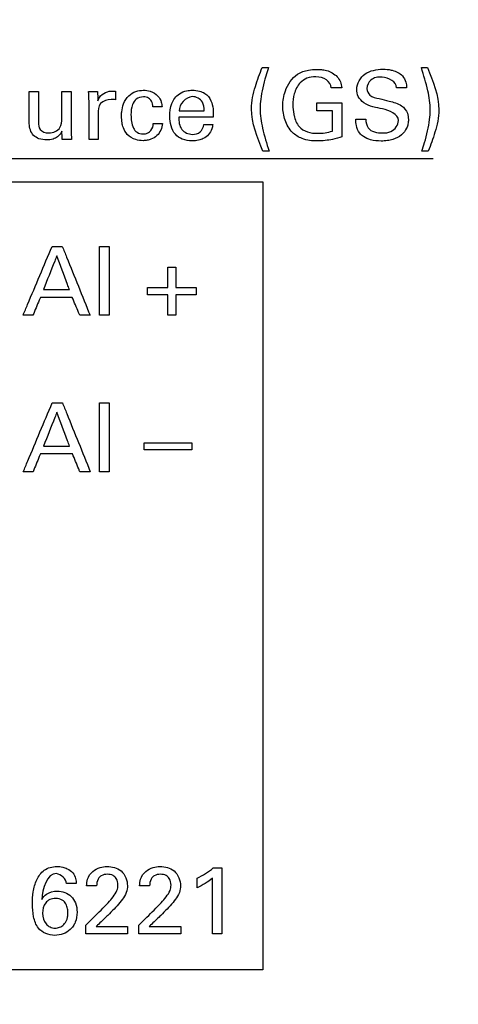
# Model space of a CAD drawing. Header units: inches. Extents: x 0 to 34, y 0 to 22.
# Tile 30 of 100: x 12.421 to 12.835, y 10.691 to 11.619. Entities that reach past the tile are written whole.
import ezdxf

# ---------------------------------------------------------------- set-up
doc = ezdxf.new("R2010")
doc.units = ezdxf.units.IN
doc.header["$LTSCALE"] = 1.87
doc.header["$MEASUREMENT"] = 0
doc.layers.get('0').update_dxf_attribs({"linetype": 'CONTINUOUS'})
doc.layers.add('DATUMCURVES', color=7, linetype='CONTINUOUS')
doc.layers.add('DIMENSIONS', color=7, linetype='CONTINUOUS')
doc.styles.get("Standard").update_dxf_attribs({"font": 'txt', "width": 0.8})
doc.dimstyles.new('DIMSTYLE_1', dxfattribs={"dimtxt": 0.125, "dimasz": 0.18, "dimexe": 0.18, "dimexo": 0.0625, "dimgap": 0.09, "dimtad": 0, "dimtih": 1, "dimtoh": 1, "dimdec": 3, "dimzin": 4, "dimdsep": 46, "dimtxsty": 'STANDARD', "dimblk": '_FILLED', "dimblk1": '_FILLED', "dimblk2": '_FILLED', "dimcen": 0.09, "dimadec": 0, "dimazin": 0, "dimtp": 0.001, "dimtm": 0.001, "dimtfac": 1, "dimtdec": 3, "dimtofl": 0, "dimtmove": 0, "dimatfit": 3, "dimldrblk": '_FILLED', "dimfxl": 1, "dimtolj": 1, "dimtzin": 4, "dimarcsym": 0})

# ---------------------------------------------------------------- blocks, each defined once
blk = doc.blocks.new('_FILLED')
at = {"color": 0, "linetype": 'BYBLOCK'}
blk.add_solid([(0, 0), (-1, 0.1736), (-1, -0.1736)], dxfattribs=at)
blk = doc.blocks.new('*D17')
at = {"layer": 'DIMENSIONS', "color": 2, "linetype": 'CONTINUOUS'}
for p, q in [((11.30407, 12.52233), (11.30407, 7.57646)), ((12.17907, 12.52233), (12.17907, 7.57646)), ((11.30407, 7.70146), (10.94731, 7.70146)), ((12.17907, 7.70146), (12.53907, 7.70146))]:
    blk.add_line(p, q, dxfattribs=at)
at = {"layer": 'DIMENSIONS', "color": 2, "linetype": 'CONTINUOUS', "xscale": 0.18, "yscale": 0.18, "zscale": 0.18}
blk.add_blockref('_FILLED', (11.30407, 7.70146), dxfattribs=at)
at = {"layer": 'DIMENSIONS', "color": 2, "linetype": 'CONTINUOUS', "xscale": 0.18, "yscale": 0.18, "zscale": 0.18, "rotation": 180}
blk.add_blockref('_FILLED', (12.17907, 7.70146), dxfattribs=at)
at = {"layer": 'DIMENSIONS', "color": 2, "linetype": 'CONTINUOUS', "width": 0.8}
for s, p in [('[', (10.18481, 7.63896)), (']', (10.78481, 7.63896)), ('4X ', (9.35981, 7.63896)), ('.875', (9.65981, 7.63896)), ('22.23', (10.28481, 7.63896))]:
    blk.add_text(s, height=0.125, dxfattribs=at).set_placement(p)
blk = doc.blocks.new('*D18')
at = {"layer": 'DIMENSIONS', "color": 2, "linetype": 'CONTINUOUS'}
for p, q in [((12.17907, 12.52233), (12.17907, 7.31151)), ((13.05407, 12.52233), (13.05407, 7.31151)), ((12.17907, 7.43651), (11.81907, 7.43651)), ((13.05407, 7.43651), (13.32145, 7.43651))]:
    blk.add_line(p, q, dxfattribs=at)
at = {"layer": 'DIMENSIONS', "color": 2, "linetype": 'CONTINUOUS', "xscale": 0.18, "yscale": 0.18, "zscale": 0.18}
blk.add_blockref('_FILLED', (12.17907, 7.43651), dxfattribs=at)
at = {"layer": 'DIMENSIONS', "color": 2, "linetype": 'CONTINUOUS', "xscale": 0.18, "yscale": 0.18, "zscale": 0.18, "rotation": 180}
blk.add_blockref('_FILLED', (13.05407, 7.43651), dxfattribs=at)
at = {"layer": 'DIMENSIONS', "color": 2, "linetype": 'CONTINUOUS', "width": 0.8}
for s, p in [('[', (14.10895, 7.37401)), (']', (14.70895, 7.37401)), ('.875', (13.58395, 7.37401)), ('22.23', (14.20895, 7.37401)), ('4X', (13.38395, 7.37401))]:
    blk.add_text(s, height=0.125, dxfattribs=at).set_placement(p)

msp = doc.modelspace()

# ---------------------------------------------------------------- linework, layer by layer
at = {"layer": 'DATUMCURVES', "color": 40, "linetype": 'CONTINUOUS'}
for points, knots in [([(12.65033, 11.49523, 0.8645), (12.64513, 11.50803, 0.8645), (12.6381, 11.52496, 0.8645), (12.64044, 11.54595, 0.8645), (12.64388, 11.55891, 0.8645), (12.64739, 11.56813, 0.8645), (12.6497, 11.57397, 0.8645)], [0, 0, 0, 0, 0.507768, 0.638018, 0.769235, 1, 1, 1, 1]), ([(12.65564, 11.57397, 0.8645), (12.65477, 11.57132, 0.8645), (12.65277, 11.56503, 0.8645), (12.65028, 11.55509, 0.8645), (12.64824, 11.54491, 0.8645), (12.64741, 11.53215, 0.8645), (12.64976, 11.51551, 0.8645), (12.65398, 11.50243, 0.8645), (12.65618, 11.49523, 0.8645)], [0, 0, 0, 0, 0.103679, 0.245656, 0.3809, 0.489048, 0.719961, 1, 1, 1, 1]), ([(12.66923, 11.53771, 0.8645), (12.66923, 11.54256, 0.8645), (12.67087, 11.55391, 0.8645), (12.67991, 11.56752, 0.8645), (12.69236, 11.57191, 0.8645), (12.70007, 11.57245, 0.8645), (12.70579, 11.57223, 0.8645), (12.71265, 11.57105, 0.8645), (12.71773, 11.56817, 0.8645), (12.72044, 11.56543, 0.8645)], [0, 0, 0, 0, 0.197305, 0.462026, 0.610513, 0.717506, 0.775716, 0.843204, 1, 1, 1, 1]), ([(12.71495, 11.55507, 0.8645), (12.71449, 11.55788, 0.8645), (12.71076, 11.56412, 0.8645), (12.70094, 11.56567, 0.8645), (12.69202, 11.56467, 0.8645), (12.68394, 11.55928, 0.8645), (12.67954, 11.54981, 0.8645), (12.67834, 11.53943, 0.8645), (12.67896, 11.53306, 0.8645), (12.67954, 11.53017, 0.8645)], [0, 0, 0, 0, 0.12907, 0.289627, 0.416842, 0.531237, 0.710516, 0.868069, 1, 1, 1, 1]), ([(12.76337, 11.53501, 0.8645), (12.75736, 11.53648, 0.8645), (12.74794, 11.53752, 0.8645), (12.73992, 11.54619, 0.8645), (12.73782, 11.55678, 0.8645), (12.74392, 11.56774, 0.8645), (12.75478, 11.57182, 0.8645), (12.76329, 11.57282, 0.8645), (12.7689, 11.57232, 0.8645), (12.77144, 11.57174, 0.8645)], [0, 0, 0, 0, 0.245998, 0.353975, 0.444226, 0.661918, 0.776535, 0.897196, 1, 1, 1, 1]), ([(12.7766, 11.55507, 0.8645), (12.77629, 11.56069, 0.8645), (12.76457, 11.56668, 0.8645), (12.75225, 11.5639, 0.8645), (12.74839, 11.55722, 0.8645), (12.74853, 11.55415, 0.8645), (12.74854, 11.554, 0.8645)], [0, 0, 0, 0, 0.458156, 0.755177, 0.9883, 1, 1, 1, 1]), ([(12.77144, 11.57174, 0.8645), (12.7718, 11.57166, 0.8645), (12.77573, 11.57068, 0.8645), (12.78175, 11.56779, 0.8645), (12.78552, 11.56077, 0.8645), (12.78585, 11.55677, 0.8645), (12.78596, 11.55507, 0.8645)], [0, 0, 0, 0, 0.046287, 0.500356, 0.786005, 1, 1, 1, 1]), ([(12.80045, 11.49523, 0.8645), (12.8013, 11.49791, 0.8645), (12.80331, 11.50423, 0.8645), (12.8058, 11.51418, 0.8645), (12.80786, 11.52436, 0.8645), (12.80869, 11.5371, 0.8645), (12.80632, 11.55372, 0.8645), (12.8021, 11.56678, 0.8645), (12.79991, 11.57397, 0.8645)], [0, 0, 0, 0, 0.104647, 0.246627, 0.381506, 0.490037, 0.72008, 1, 1, 1, 1]), ([(12.80576, 11.57397, 0.8645), (12.81095, 11.5612, 0.8645), (12.81798, 11.54431, 0.8645), (12.81565, 11.52334, 0.8645), (12.81219, 11.51036, 0.8645), (12.80872, 11.50109, 0.8645), (12.80639, 11.49523, 0.8645)], [0, 0, 0, 0, 0.50665, 0.636967, 0.768123, 1, 1, 1, 1]), ([(12.43001, 11.52114, 0.8645), (12.43001, 11.52272, 0.8645), (12.43001, 11.53283, 0.8645), (12.43001, 11.54294, 0.8645), (12.43001, 11.55147, 0.8645)], [0, 0, 0, 0, 0.15625, 1, 1, 1, 1]), ([(12.43865, 11.55147, 0.8645), (12.43865, 11.54996, 0.8645), (12.43865, 11.54027, 0.8645), (12.43865, 11.53058, 0.8645), (12.43865, 11.52241, 0.8645)], [0, 0, 0, 0, 0.15625, 1, 1, 1, 1]), ([(12.46079, 11.52592, 0.8645), (12.46079, 11.52725, 0.8645), (12.46079, 11.53577, 0.8645), (12.46079, 11.54429, 0.8645), (12.46079, 11.55147, 0.8645)], [0, 0, 0, 0, 0.15625, 1, 1, 1, 1]), ([(12.46952, 11.55147, 0.8645), (12.46952, 11.54956, 0.8645), (12.46952, 11.53732, 0.8645), (12.46952, 11.52508, 0.8645), (12.46952, 11.51476, 0.8645)], [0, 0, 0, 0, 0.15625, 1, 1, 1, 1]), ([(12.49463, 11.54274, 0.8645), (12.49579, 11.54726, 0.8645), (12.50278, 11.55221, 0.8645), (12.50933, 11.55195, 0.8645), (12.51128, 11.55184, 0.8645)], [0, 0, 0, 0, 0.705385, 1, 1, 1, 1]), ([(12.51722, 11.53224, 0.8645), (12.51747, 11.5349, 0.8645), (12.51862, 11.54048, 0.8645), (12.52315, 11.54771, 0.8645), (12.53022, 11.55186, 0.8645), (12.53738, 11.55296, 0.8645), (12.54487, 11.552, 0.8645), (12.55138, 11.54811, 0.8645), (12.55467, 11.54217, 0.8645), (12.55509, 11.53851, 0.8645), (12.5552, 11.53699, 0.8645)], [0, 0, 0, 0, 0.13698, 0.292017, 0.425448, 0.54802, 0.661124, 0.811409, 0.920766, 1, 1, 1, 1]), ([(12.54665, 11.53699, 0.8645), (12.54648, 11.53888, 0.8645), (12.54587, 11.54214, 0.8645), (12.54238, 11.54585, 0.8645), (12.53694, 11.5469, 0.8645), (12.5306, 11.54512, 0.8645), (12.52635, 11.53816, 0.8645), (12.52595, 11.53272, 0.8645), (12.52595, 11.52942, 0.8645)], [0, 0, 0, 0, 0.151304, 0.253316, 0.38556, 0.574343, 0.737095, 1, 1, 1, 1]), ([(12.56267, 11.52808, 0.8645), (12.56267, 11.53215, 0.8645), (12.56325, 11.5403, 0.8645), (12.56994, 11.54925, 0.8645), (12.57774, 11.55231, 0.8645), (12.5843, 11.55281, 0.8645), (12.59021, 11.55225, 0.8645), (12.59689, 11.54957, 0.8645), (12.60354, 11.54121, 0.8645), (12.60366, 11.53254, 0.8645), (12.60353, 11.52736, 0.8645)], [0, 0, 0, 0, 0.166521, 0.324128, 0.424298, 0.499794, 0.591108, 0.66468, 0.788311, 1, 1, 1, 1]), ([(12.59489, 11.5333, 0.8645), (12.59495, 11.53611, 0.8645), (12.59444, 11.54302, 0.8645), (12.58092, 11.5504, 0.8645), (12.57151, 11.53935, 0.8645), (12.5714, 11.5333, 0.8645)], [0, 0, 0, 0, 0.225765, 0.514173, 1, 1, 1, 1]), ([(12.74854, 11.554, 0.8645), (12.7487, 11.5518, 0.8645), (12.7514, 11.54643, 0.8645), (12.75716, 11.54554, 0.8645), (12.76022, 11.54481, 0.8645)], [0, 0, 0, 0, 0.40664, 1, 1, 1, 1]), ([(12.48635, 11.50629, 0.8645), (12.48635, 11.50817, 0.8645), (12.48635, 11.52017, 0.8645), (12.48635, 11.53217, 0.8645), (12.48635, 11.54229, 0.8645)], [0, 0, 0, 0, 0.15625, 1, 1, 1, 1]), ([(12.50723, 11.544, 0.8645), (12.50367, 11.544, 0.8645), (12.49561, 11.54161, 0.8645), (12.4949, 11.53367, 0.8645), (12.4949, 11.53033, 0.8645)], [0, 0, 0, 0, 0.515272, 1, 1, 1, 1]), ([(12.51128, 11.54355, 0.8645), (12.51076, 11.54375, 0.8645), (12.50941, 11.54401, 0.8645), (12.50804, 11.544, 0.8645), (12.50723, 11.544, 0.8645)], [0, 0, 0, 0, 0.404544, 1, 1, 1, 1]), ([(12.72503, 11.50882, 0.8645), (12.72213, 11.50785, 0.8645), (12.71456, 11.50568, 0.8645), (12.70183, 11.50435, 0.8645), (12.68829, 11.50574, 0.8645), (12.677, 11.51288, 0.8645), (12.67051, 11.52415, 0.8645), (12.66923, 11.53319, 0.8645), (12.66923, 11.53771, 0.8645)], [0, 0, 0, 0, 0.120754, 0.310279, 0.504474, 0.645841, 0.821314, 1, 1, 1, 1]), ([(12.70118, 11.54085, 0.8645), (12.70242, 11.54085, 0.8645), (12.71037, 11.54085, 0.8645), (12.71832, 11.54085, 0.8645), (12.72503, 11.54085, 0.8645)], [0, 0, 0, 0, 0.15625, 1, 1, 1, 1]), ([(12.72503, 11.54085, 0.8645), (12.72503, 11.53918, 0.8645), (12.72503, 11.52851, 0.8645), (12.72503, 11.51783, 0.8645), (12.72503, 11.50882, 0.8645)], [0, 0, 0, 0, 0.15625, 1, 1, 1, 1]), ([(12.78119, 11.53798, 0.8645), (12.78366, 11.53635, 0.8645), (12.78702, 11.53208, 0.8645), (12.78786, 11.52564, 0.8645), (12.78741, 11.52086, 0.8645), (12.78574, 11.51563, 0.8645), (12.78124, 11.50983, 0.8645), (12.77434, 11.50642, 0.8645), (12.76772, 11.50499, 0.8645), (12.76062, 11.50457, 0.8645), (12.75293, 11.50527, 0.8645), (12.74739, 11.50762, 0.8645), (12.74539, 11.50896, 0.8645)], [0, 0, 0, 0, 0.128983, 0.217555, 0.278596, 0.337393, 0.454995, 0.587312, 0.664056, 0.749827, 0.896468, 1, 1, 1, 1]), ([(12.76022, 11.54481, 0.8645), (12.76331, 11.54402, 0.8645), (12.77039, 11.54221, 0.8645), (12.77772, 11.54028, 0.8645), (12.78119, 11.53798, 0.8645)], [0, 0, 0, 0, 0.433647, 1, 1, 1, 1]), ([(12.4949, 11.53033, 0.8645), (12.4949, 11.52908, 0.8645), (12.4949, 11.52106, 0.8645), (12.4949, 11.51305, 0.8645), (12.4949, 11.50629, 0.8645)], [0, 0, 0, 0, 0.15625, 1, 1, 1, 1]), ([(12.55556, 11.52132, 0.8645), (12.55531, 11.51716, 0.8645), (12.55247, 11.51056, 0.8645), (12.54578, 11.50656, 0.8645), (12.54117, 11.50533, 0.8645), (12.53633, 11.50495, 0.8645), (12.52957, 11.50582, 0.8645), (12.52234, 11.50993, 0.8645), (12.51875, 11.51646, 0.8645), (12.51727, 11.52245, 0.8645), (12.51696, 11.52749, 0.8645), (12.5171, 11.53092, 0.8645), (12.51722, 11.53224, 0.8645)], [0, 0, 0, 0, 0.19111, 0.292347, 0.348033, 0.408807, 0.513513, 0.657468, 0.769265, 0.844367, 0.939393, 1, 1, 1, 1]), ([(12.52595, 11.52942, 0.8645), (12.52595, 11.52521, 0.8645), (12.5263, 11.51891, 0.8645), (12.53142, 11.51237, 0.8645), (12.53684, 11.51118, 0.8645), (12.54162, 11.51198, 0.8645), (12.54583, 11.51525, 0.8645), (12.54692, 11.51901, 0.8645), (12.54701, 11.52132, 0.8645)], [0, 0, 0, 0, 0.323631, 0.458575, 0.605969, 0.724814, 0.822145, 1, 1, 1, 1]), ([(12.60308, 11.52043, 0.8645), (12.60291, 11.51899, 0.8645), (12.60242, 11.51554, 0.8645), (12.59942, 11.51059, 0.8645), (12.59472, 11.5071, 0.8645), (12.58924, 11.50527, 0.8645), (12.58252, 11.50466, 0.8645), (12.57458, 11.5057, 0.8645), (12.5645, 11.51262, 0.8645), (12.56267, 11.52217, 0.8645), (12.56267, 11.52808, 0.8645)], [0, 0, 0, 0, 0.069192, 0.165437, 0.267809, 0.343215, 0.439396, 0.589661, 0.717356, 1, 1, 1, 1]), ([(12.5714, 11.5333, 0.8645), (12.57262, 11.5333, 0.8645), (12.58045, 11.5333, 0.8645), (12.58828, 11.5333, 0.8645), (12.59489, 11.5333, 0.8645)], [0, 0, 0, 0, 0.15625, 1, 1, 1, 1]), ([(12.67954, 11.53017, 0.8645), (12.67964, 11.52969, 0.8645), (12.68056, 11.52547, 0.8645), (12.68325, 11.51821, 0.8645), (12.69235, 11.51268, 0.8645), (12.70348, 11.51159, 0.8645), (12.71147, 11.51274, 0.8645), (12.71603, 11.51412, 0.8645)], [0, 0, 0, 0, 0.031779, 0.278437, 0.480388, 0.688983, 1, 1, 1, 1]), ([(12.71603, 11.53338, 0.8645), (12.71526, 11.53338, 0.8645), (12.71031, 11.53338, 0.8645), (12.70536, 11.53338, 0.8645), (12.70118, 11.53338, 0.8645)], [0, 0, 0, 0, 0.15625, 1, 1, 1, 1]), ([(12.71603, 11.51412, 0.8645), (12.71603, 11.51512, 0.8645), (12.71603, 11.52154, 0.8645), (12.71603, 11.52796, 0.8645), (12.71603, 11.53338, 0.8645)], [0, 0, 0, 0, 0.15625, 1, 1, 1, 1]), ([(12.46079, 11.51404, 0.8645), (12.45977, 11.51204, 0.8645), (12.45748, 11.50881, 0.8645), (12.45208, 11.50623, 0.8645), (12.446, 11.50559, 0.8645), (12.43943, 11.50639, 0.8645), (12.43193, 11.51075, 0.8645), (12.43001, 11.51725, 0.8645), (12.43001, 11.52114, 0.8645)], [0, 0, 0, 0, 0.157969, 0.266233, 0.411362, 0.584076, 0.725253, 1, 1, 1, 1]), ([(12.43865, 11.52241, 0.8645), (12.43865, 11.52013, 0.8645), (12.43933, 11.51427, 0.8645), (12.44944, 11.51104, 0.8645), (12.45995, 11.51555, 0.8645), (12.46079, 11.52303, 0.8645), (12.46079, 11.52592, 0.8645)], [0, 0, 0, 0, 0.189917, 0.432294, 0.759004, 1, 1, 1, 1]), ([(12.57104, 11.52736, 0.8645), (12.57096, 11.52335, 0.8645), (12.57201, 11.51467, 0.8645), (12.58275, 11.51, 0.8645), (12.59198, 11.51244, 0.8645), (12.59433, 11.5178, 0.8645), (12.59462, 11.52043, 0.8645)], [0, 0, 0, 0, 0.312635, 0.599861, 0.79361, 1, 1, 1, 1]), ([(12.60353, 11.52736, 0.8645), (12.60184, 11.52736, 0.8645), (12.59101, 11.52736, 0.8645), (12.58018, 11.52736, 0.8645), (12.57104, 11.52736, 0.8645)], [0, 0, 0, 0, 0.15625, 1, 1, 1, 1]), ([(12.74539, 11.50896, 0.8645), (12.74406, 11.50985, 0.8645), (12.74086, 11.51266, 0.8645), (12.73831, 11.51865, 0.8645), (12.73808, 11.52329, 0.8645), (12.73808, 11.52528, 0.8645)], [0, 0, 0, 0, 0.254851, 0.678711, 1, 1, 1, 1]), ([(12.74744, 11.52528, 0.8645), (12.74755, 11.52247, 0.8645), (12.749, 11.51411, 0.8645), (12.75837, 11.51241, 0.8645), (12.7631, 11.51241, 0.8645)], [0, 0, 0, 0, 0.373124, 1, 1, 1, 1]), ([(12.7631, 11.51241, 0.8645), (12.76583, 11.51241, 0.8645), (12.77291, 11.51281, 0.8645), (12.77831, 11.51986, 0.8645), (12.77831, 11.52402, 0.8645)], [0, 0, 0, 0, 0.395797, 1, 1, 1, 1]), ([(12.06727, 11.46647, 0.8645), (12.09765, 11.46647, 0.8645), (12.29205, 11.46647, 0.8645), (12.48645, 11.46647, 0.8645), (12.65047, 11.46647, 0.8645)], [0, 0, 0, 0, 0.15625, 1, 1, 1, 1]), ([(12.65047, 11.46647, 0.8645), (12.65047, 11.42777, 0.8645), (12.65047, 11.18007, 0.8645), (12.65047, 10.93238, 0.8645), (12.65047, 10.72339, 0.8645)], [0, 0, 0, 0, 0.15625, 1, 1, 1, 1]), ([(12.42412, 11.34049, 0.8645), (12.42554, 11.34388, 0.8645), (12.43467, 11.36554, 0.8645), (12.44379, 11.3872, 0.8645), (12.45148, 11.40548, 0.8645)], [0, 0, 0, 0, 0.15625, 1, 1, 1, 1]), ([(12.46111, 11.40548, 0.8645), (12.46248, 11.40209, 0.8645), (12.47124, 11.38043, 0.8645), (12.48, 11.35877, 0.8645), (12.48739, 11.34049, 0.8645)], [0, 0, 0, 0, 0.15625, 1, 1, 1, 1]), ([(12.49621, 11.34049, 0.8645), (12.49621, 11.34388, 0.8645), (12.49621, 11.36554, 0.8645), (12.49621, 11.3872, 0.8645), (12.49621, 11.40548, 0.8645)], [0, 0, 0, 0, 0.15625, 1, 1, 1, 1]), ([(12.50521, 11.40548, 0.8645), (12.50521, 11.40209, 0.8645), (12.50521, 11.38043, 0.8645), (12.50521, 11.35877, 0.8645), (12.50521, 11.34049, 0.8645)], [0, 0, 0, 0, 0.15625, 1, 1, 1, 1]), ([(12.45589, 11.39657, 0.8645), (12.45524, 11.39491, 0.8645), (12.45104, 11.38429, 0.8645), (12.44684, 11.37367, 0.8645), (12.44329, 11.3647, 0.8645)], [0, 0, 0, 0, 0.15625, 1, 1, 1, 1]), ([(12.46786, 11.3647, 0.8645), (12.46724, 11.36636, 0.8645), (12.46325, 11.37698, 0.8645), (12.45926, 11.3876, 0.8645), (12.45589, 11.39657, 0.8645)], [0, 0, 0, 0, 0.15625, 1, 1, 1, 1]), ([(12.56083, 11.36659, 0.8645), (12.56083, 11.36759, 0.8645), (12.56083, 11.37398, 0.8645), (12.56083, 11.38037, 0.8645), (12.56083, 11.38577, 0.8645)], [0, 0, 0, 0, 0.15625, 1, 1, 1, 1]), ([(12.56839, 11.38577, 0.8645), (12.56839, 11.38477, 0.8645), (12.56839, 11.37838, 0.8645), (12.56839, 11.37198, 0.8645), (12.56839, 11.36659, 0.8645)], [0, 0, 0, 0, 0.15625, 1, 1, 1, 1]), ([(12.44329, 11.3647, 0.8645), (12.44457, 11.3647, 0.8645), (12.45276, 11.3647, 0.8645), (12.46095, 11.3647, 0.8645), (12.46786, 11.3647, 0.8645)], [0, 0, 0, 0, 0.15625, 1, 1, 1, 1]), ([(12.54166, 11.36659, 0.8645), (12.54266, 11.36659, 0.8645), (12.54905, 11.36659, 0.8645), (12.55544, 11.36659, 0.8645), (12.56083, 11.36659, 0.8645)], [0, 0, 0, 0, 0.15625, 1, 1, 1, 1]), ([(12.56839, 11.36659, 0.8645), (12.56939, 11.36659, 0.8645), (12.57578, 11.36659, 0.8645), (12.58217, 11.36659, 0.8645), (12.58756, 11.36659, 0.8645)], [0, 0, 0, 0, 0.15625, 1, 1, 1, 1]), ([(12.44041, 11.35741, 0.8645), (12.44004, 11.35653, 0.8645), (12.4377, 11.35089, 0.8645), (12.43536, 11.34525, 0.8645), (12.43339, 11.34049, 0.8645)], [0, 0, 0, 0, 0.15625, 1, 1, 1, 1]), ([(12.47056, 11.35741, 0.8645), (12.46899, 11.35741, 0.8645), (12.45894, 11.35741, 0.8645), (12.44889, 11.35741, 0.8645), (12.44041, 11.35741, 0.8645)], [0, 0, 0, 0, 0.15625, 1, 1, 1, 1]), ([(12.47758, 11.34049, 0.8645), (12.47721, 11.34138, 0.8645), (12.47487, 11.34701, 0.8645), (12.47254, 11.35265, 0.8645), (12.47056, 11.35741, 0.8645)], [0, 0, 0, 0, 0.15625, 1, 1, 1, 1]), ([(12.56083, 11.35966, 0.8645), (12.55983, 11.35966, 0.8645), (12.55344, 11.35966, 0.8645), (12.54705, 11.35966, 0.8645), (12.54166, 11.35966, 0.8645)], [0, 0, 0, 0, 0.15625, 1, 1, 1, 1]), ([(12.56083, 11.34049, 0.8645), (12.56083, 11.34149, 0.8645), (12.56083, 11.34788, 0.8645), (12.56083, 11.35427, 0.8645), (12.56083, 11.35966, 0.8645)], [0, 0, 0, 0, 0.15625, 1, 1, 1, 1]), ([(12.58756, 11.35966, 0.8645), (12.58656, 11.35966, 0.8645), (12.58017, 11.35966, 0.8645), (12.57378, 11.35966, 0.8645), (12.56839, 11.35966, 0.8645)], [0, 0, 0, 0, 0.15625, 1, 1, 1, 1]), ([(12.56839, 11.35966, 0.8645), (12.56839, 11.35866, 0.8645), (12.56839, 11.35227, 0.8645), (12.56839, 11.34589, 0.8645), (12.56839, 11.34049, 0.8645)], [0, 0, 0, 0, 0.15625, 1, 1, 1, 1]), ([(12.42426, 11.19303, 0.8645), (12.42569, 11.19642, 0.8645), (12.43481, 11.21808, 0.8645), (12.44393, 11.23974, 0.8645), (12.45163, 11.25802, 0.8645)], [0, 0, 0, 0, 0.15625, 1, 1, 1, 1]), ([(12.46126, 11.25802, 0.8645), (12.46262, 11.25463, 0.8645), (12.47138, 11.23297, 0.8645), (12.48014, 11.21131, 0.8645), (12.48753, 11.19303, 0.8645)], [0, 0, 0, 0, 0.15625, 1, 1, 1, 1]), ([(12.49635, 11.19303, 0.8645), (12.49635, 11.19642, 0.8645), (12.49635, 11.21808, 0.8645), (12.49635, 11.23974, 0.8645), (12.49635, 11.25802, 0.8645)], [0, 0, 0, 0, 0.15625, 1, 1, 1, 1]), ([(12.50535, 11.25802, 0.8645), (12.50535, 11.25463, 0.8645), (12.50535, 11.23297, 0.8645), (12.50535, 11.21131, 0.8645), (12.50535, 11.19303, 0.8645)], [0, 0, 0, 0, 0.15625, 1, 1, 1, 1]), ([(12.45603, 11.2491, 0.8645), (12.45538, 11.24745, 0.8645), (12.45118, 11.23683, 0.8645), (12.44698, 11.22621, 0.8645), (12.44343, 11.21724, 0.8645)], [0, 0, 0, 0, 0.15625, 1, 1, 1, 1]), ([(12.468, 11.21724, 0.8645), (12.46738, 11.2189, 0.8645), (12.46339, 11.22952, 0.8645), (12.4594, 11.24014, 0.8645), (12.45603, 11.2491, 0.8645)], [0, 0, 0, 0, 0.15625, 1, 1, 1, 1]), ([(12.44343, 11.21724, 0.8645), (12.44471, 11.21724, 0.8645), (12.4529, 11.21724, 0.8645), (12.46109, 11.21724, 0.8645), (12.468, 11.21724, 0.8645)], [0, 0, 0, 0, 0.15625, 1, 1, 1, 1]), ([(12.53847, 11.22031, 0.8645), (12.54082, 11.22031, 0.8645), (12.55582, 11.22031, 0.8645), (12.57082, 11.22031, 0.8645), (12.58348, 11.22031, 0.8645)], [0, 0, 0, 0, 0.15625, 1, 1, 1, 1]), ([(12.58348, 11.21383, 0.8645), (12.58113, 11.21383, 0.8645), (12.56613, 11.21383, 0.8645), (12.55113, 11.21383, 0.8645), (12.53847, 11.21383, 0.8645)], [0, 0, 0, 0, 0.15625, 1, 1, 1, 1]), ([(12.44055, 11.20995, 0.8645), (12.44019, 11.20907, 0.8645), (12.43785, 11.20343, 0.8645), (12.43551, 11.19779, 0.8645), (12.43353, 11.19303, 0.8645)], [0, 0, 0, 0, 0.15625, 1, 1, 1, 1]), ([(12.4707, 11.20995, 0.8645), (12.46913, 11.20995, 0.8645), (12.45908, 11.20995, 0.8645), (12.44903, 11.20995, 0.8645), (12.44055, 11.20995, 0.8645)], [0, 0, 0, 0, 0.15625, 1, 1, 1, 1]), ([(12.47772, 11.19303, 0.8645), (12.47736, 11.19391, 0.8645), (12.47502, 11.19955, 0.8645), (12.47268, 11.20519, 0.8645), (12.4707, 11.20995, 0.8645)], [0, 0, 0, 0, 0.15625, 1, 1, 1, 1]), ([(12.47128, 10.76464, 0.8645), (12.47049, 10.76349, 0.8645), (12.46616, 10.75845, 0.8645), (12.45368, 10.75385, 0.8645), (12.43799, 10.76016, 0.8645), (12.43352, 10.77375, 0.8645), (12.43268, 10.78539, 0.8645), (12.43347, 10.79723, 0.8645), (12.43583, 10.80662, 0.8645), (12.43887, 10.81183, 0.8645), (12.44003, 10.81335, 0.8645)], [0, 0, 0, 0, 0.046432, 0.220455, 0.408779, 0.540053, 0.67674, 0.802914, 0.936529, 1, 1, 1, 1]), ([(12.44003, 10.81335, 0.8645), (12.44119, 10.81487, 0.8645), (12.44549, 10.81923, 0.8645), (12.45371, 10.82138, 0.8645), (12.46119, 10.82059, 0.8645), (12.46641, 10.81876, 0.8645), (12.47127, 10.81543, 0.8645), (12.47397, 10.81005, 0.8645), (12.4742, 10.80644, 0.8645), (12.47426, 10.8049, 0.8645)], [0, 0, 0, 0, 0.124836, 0.39905, 0.520594, 0.619759, 0.762442, 0.898758, 1, 1, 1, 1]), ([(12.46499, 10.8049, 0.8645), (12.46494, 10.80932, 0.8645), (12.44877, 10.82284, 0.8645), (12.44223, 10.79916, 0.8645), (12.44177, 10.78986, 0.8645)], [0, 0, 0, 0, 0.321506, 1, 1, 1, 1]), ([(12.48407, 10.80265, 0.8645), (12.48414, 10.80475, 0.8645), (12.48463, 10.80986, 0.8645), (12.48907, 10.81667, 0.8645), (12.49628, 10.82028, 0.8645), (12.50563, 10.82136, 0.8645), (12.51852, 10.81852, 0.8645), (12.52259, 10.80776, 0.8645), (12.52259, 10.80265, 0.8645)], [0, 0, 0, 0, 0.106954, 0.258308, 0.390689, 0.504115, 0.739311, 1, 1, 1, 1]), ([(12.49946, 10.78159, 0.8645), (12.50291, 10.78494, 0.8645), (12.5078, 10.79017, 0.8645), (12.51285, 10.79763, 0.8645), (12.51408, 10.80381, 0.8645), (12.51292, 10.80922, 0.8645), (12.50881, 10.81303, 0.8645), (12.50352, 10.81386, 0.8645), (12.49898, 10.8131, 0.8645), (12.49691, 10.8115, 0.8645), (12.49648, 10.81109, 0.8645)], [0, 0, 0, 0, 0.286537, 0.428477, 0.528274, 0.656487, 0.738088, 0.846389, 0.96498, 1, 1, 1, 1]), ([(12.53411, 10.80265, 0.8645), (12.53417, 10.80475, 0.8645), (12.53466, 10.80986, 0.8645), (12.53911, 10.81667, 0.8645), (12.54632, 10.82028, 0.8645), (12.55568, 10.82136, 0.8645), (12.56856, 10.81851, 0.8645), (12.57263, 10.80776, 0.8645), (12.57263, 10.80265, 0.8645)], [0, 0, 0, 0, 0.106938, 0.258248, 0.390675, 0.504172, 0.739331, 1, 1, 1, 1]), ([(12.5495, 10.78159, 0.8645), (12.55295, 10.78493, 0.8645), (12.55783, 10.79018, 0.8645), (12.56289, 10.79763, 0.8645), (12.56413, 10.80381, 0.8645), (12.56296, 10.80922, 0.8645), (12.55886, 10.81303, 0.8645), (12.55356, 10.81386, 0.8645), (12.54902, 10.8131, 0.8645), (12.54695, 10.8115, 0.8645), (12.54652, 10.81109, 0.8645)], [0, 0, 0, 0, 0.286495, 0.428485, 0.528278, 0.65648, 0.738075, 0.846367, 0.96497, 1, 1, 1, 1]), ([(12.61151, 10.81966, 0.8645), (12.61151, 10.81642, 0.8645), (12.61151, 10.79566, 0.8645), (12.61151, 10.7749, 0.8645), (12.61151, 10.75738, 0.8645)], [0, 0, 0, 0, 0.15625, 1, 1, 1, 1]), ([(12.49648, 10.81109, 0.8645), (12.49584, 10.81047, 0.8645), (12.49394, 10.80799, 0.8645), (12.49352, 10.80481, 0.8645), (12.49352, 10.80265, 0.8645)], [0, 0, 0, 0, 0.290222, 1, 1, 1, 1]), ([(12.54652, 10.81109, 0.8645), (12.54588, 10.81047, 0.8645), (12.54397, 10.80799, 0.8645), (12.54356, 10.80481, 0.8645), (12.54356, 10.80265, 0.8645)], [0, 0, 0, 0, 0.290276, 1, 1, 1, 1]), ([(12.60287, 10.75738, 0.8645), (12.60287, 10.76011, 0.8645), (12.60287, 10.7776, 0.8645), (12.60287, 10.7951, 0.8645), (12.60287, 10.80985, 0.8645)], [0, 0, 0, 0, 0.15625, 1, 1, 1, 1]), ([(12.44177, 10.78986, 0.8645), (12.44306, 10.79174, 0.8645), (12.44674, 10.79637, 0.8645), (12.45533, 10.79836, 0.8645), (12.46355, 10.797, 0.8645), (12.46997, 10.79307, 0.8645), (12.47428, 10.78627, 0.8645), (12.47555, 10.77752, 0.8645), (12.47432, 10.76988, 0.8645), (12.47208, 10.76578, 0.8645), (12.47128, 10.76464, 0.8645)], [0, 0, 0, 0, 0.110462, 0.27786, 0.396816, 0.511514, 0.632525, 0.775808, 0.932788, 1, 1, 1, 1]), ([(12.52259, 10.80265, 0.8645), (12.52259, 10.80168, 0.8645), (12.52247, 10.79585, 0.8645), (12.51855, 10.79085, 0.8645), (12.51557, 10.78708, 0.8645)], [0, 0, 0, 0, 0.167814, 1, 1, 1, 1]), ([(12.57263, 10.80265, 0.8645), (12.57263, 10.80168, 0.8645), (12.57251, 10.79585, 0.8645), (12.56859, 10.79085, 0.8645), (12.56561, 10.78708, 0.8645)], [0, 0, 0, 0, 0.167813, 1, 1, 1, 1]), ([(12.46643, 10.777, 0.8645), (12.46644, 10.77751, 0.8645), (12.46641, 10.77777, 0.8645), (12.46634, 10.77924, 0.8645), (12.46601, 10.7817, 0.8645), (12.46481, 10.78574, 0.8645), (12.46156, 10.78966, 0.8645), (12.45537, 10.79136, 0.8645), (12.44899, 10.79, 0.8645), (12.44397, 10.78572, 0.8645), (12.44243, 10.78032, 0.8645), (12.4424, 10.77691, 0.8645)], [0, 0, 0, 0, 0.034554, 0.069108, 0.138217, 0.276434, 0.414651, 0.552868, 0.664651, 0.776434, 1, 1, 1, 1]), ([(12.4424, 10.77691, 0.8645), (12.44237, 10.77303, 0.8645), (12.44428, 10.76759, 0.8645), (12.44944, 10.76358, 0.8645), (12.45396, 10.76256, 0.8645), (12.45863, 10.7634, 0.8645), (12.46264, 10.76578, 0.8645), (12.46511, 10.76957, 0.8645), (12.46624, 10.77315, 0.8645), (12.46641, 10.77626, 0.8645), (12.46643, 10.777, 0.8645)], [0, 0, 0, 0, 0.276945, 0.415418, 0.553891, 0.665418, 0.776945, 0.888473, 0.944236, 1, 1, 1, 1]), ([(12.48318, 10.76557, 0.8645), (12.48402, 10.7664, 0.8645), (12.48945, 10.77174, 0.8645), (12.49488, 10.77708, 0.8645), (12.49946, 10.78159, 0.8645)], [0, 0, 0, 0, 0.15625, 1, 1, 1, 1]), ([(12.53321, 10.76557, 0.8645), (12.53406, 10.7664, 0.8645), (12.53949, 10.77174, 0.8645), (12.54492, 10.77708, 0.8645), (12.5495, 10.78159, 0.8645)], [0, 0, 0, 0, 0.15625, 1, 1, 1, 1]), ([(12.50405, 10.77483, 0.8645), (12.50348, 10.77429, 0.8645), (12.49985, 10.77085, 0.8645), (12.49623, 10.7674, 0.8645), (12.49316, 10.76449, 0.8645)], [0, 0, 0, 0, 0.15625, 1, 1, 1, 1]), ([(12.55409, 10.77483, 0.8645), (12.55352, 10.77429, 0.8645), (12.54989, 10.77085, 0.8645), (12.54626, 10.7674, 0.8645), (12.5432, 10.76449, 0.8645)], [0, 0, 0, 0, 0.15625, 1, 1, 1, 1]), ([(12.52277, 10.75738, 0.8645), (12.52071, 10.75738, 0.8645), (12.50751, 10.75738, 0.8645), (12.49431, 10.75738, 0.8645), (12.48318, 10.75738, 0.8645)], [0, 0, 0, 0, 0.15625, 1, 1, 1, 1]), ([(12.49316, 10.76449, 0.8645), (12.49471, 10.76449, 0.8645), (12.50458, 10.76449, 0.8645), (12.51445, 10.76449, 0.8645), (12.52277, 10.76449, 0.8645)], [0, 0, 0, 0, 0.15625, 1, 1, 1, 1]), ([(12.57282, 10.75738, 0.8645), (12.57075, 10.75738, 0.8645), (12.55755, 10.75738, 0.8645), (12.54435, 10.75738, 0.8645), (12.53321, 10.75738, 0.8645)], [0, 0, 0, 0, 0.15625, 1, 1, 1, 1]), ([(12.5432, 10.76449, 0.8645), (12.54474, 10.76449, 0.8645), (12.55461, 10.76449, 0.8645), (12.56449, 10.76449, 0.8645), (12.57282, 10.76449, 0.8645)], [0, 0, 0, 0, 0.15625, 1, 1, 1, 1]), ([(12.65047, 10.72339, 0.8645), (12.6201, 10.72339, 0.8645), (12.4257, 10.72339, 0.8645), (12.2313, 10.72339, 0.8645), (12.06727, 10.72339, 0.8645)], [0, 0, 0, 0, 0.15625, 1, 1, 1, 1])]:
    msp.add_open_spline(points, degree=3, knots=knots, dxfattribs=at)
for points in [[(12.6497, 11.57397, 0.8645), (12.65168, 11.57397, 0.8645), (12.65366, 11.57397, 0.8645), (12.65564, 11.57397, 0.8645)], [(12.72044, 11.56543, 0.8645), (12.72302, 11.56272, 0.8645), (12.7245, 11.5588, 0.8645), (12.72476, 11.55507, 0.8645)], [(12.79991, 11.57397, 0.8645), (12.80186, 11.57397, 0.8645), (12.80381, 11.57397, 0.8645), (12.80576, 11.57397, 0.8645)], [(12.43001, 11.55147, 0.8645), (12.43289, 11.55147, 0.8645), (12.43577, 11.55147, 0.8645), (12.43865, 11.55147, 0.8645)], [(12.46079, 11.55147, 0.8645), (12.4637, 11.55147, 0.8645), (12.46661, 11.55147, 0.8645), (12.46952, 11.55147, 0.8645)], [(12.48635, 11.54229, 0.8645), (12.48635, 11.54535, 0.8645), (12.48618, 11.54842, 0.8645), (12.4859, 11.55147, 0.8645)], [(12.4859, 11.55147, 0.8645), (12.48875, 11.55147, 0.8645), (12.4916, 11.55147, 0.8645), (12.49445, 11.55147, 0.8645)], [(12.49445, 11.55147, 0.8645), (12.49451, 11.54856, 0.8645), (12.49457, 11.54565, 0.8645), (12.49463, 11.54274, 0.8645)], [(12.51128, 11.55184, 0.8645), (12.51128, 11.54908, 0.8645), (12.51128, 11.54631, 0.8645), (12.51128, 11.54355, 0.8645)], [(12.72476, 11.55507, 0.8645), (12.72149, 11.55507, 0.8645), (12.71822, 11.55507, 0.8645), (12.71495, 11.55507, 0.8645)], [(12.78596, 11.55507, 0.8645), (12.78284, 11.55507, 0.8645), (12.77972, 11.55507, 0.8645), (12.7766, 11.55507, 0.8645)], [(12.70118, 11.53338, 0.8645), (12.70118, 11.53587, 0.8645), (12.70118, 11.53836, 0.8645), (12.70118, 11.54085, 0.8645)], [(12.5552, 11.53699, 0.8645), (12.55235, 11.53699, 0.8645), (12.5495, 11.53699, 0.8645), (12.54665, 11.53699, 0.8645)], [(12.77831, 11.52402, 0.8645), (12.77831, 11.5302, 0.8645), (12.76937, 11.53352, 0.8645), (12.76337, 11.53501, 0.8645)], [(12.54701, 11.52132, 0.8645), (12.54986, 11.52132, 0.8645), (12.55271, 11.52132, 0.8645), (12.55556, 11.52132, 0.8645)], [(12.59462, 11.52043, 0.8645), (12.59744, 11.52043, 0.8645), (12.60026, 11.52043, 0.8645), (12.60308, 11.52043, 0.8645)], [(12.73808, 11.52528, 0.8645), (12.7412, 11.52528, 0.8645), (12.74432, 11.52528, 0.8645), (12.74744, 11.52528, 0.8645)], [(12.46097, 11.50629, 0.8645), (12.46091, 11.50887, 0.8645), (12.46085, 11.51146, 0.8645), (12.46079, 11.51404, 0.8645)], [(12.46952, 11.51476, 0.8645), (12.46952, 11.51193, 0.8645), (12.46969, 11.50911, 0.8645), (12.46979, 11.50629, 0.8645)], [(12.46979, 11.50629, 0.8645), (12.46685, 11.50629, 0.8645), (12.46391, 11.50629, 0.8645), (12.46097, 11.50629, 0.8645)], [(12.4949, 11.50629, 0.8645), (12.49205, 11.50629, 0.8645), (12.4892, 11.50629, 0.8645), (12.48635, 11.50629, 0.8645)], [(12.65618, 11.49523, 0.8645), (12.65423, 11.49523, 0.8645), (12.65228, 11.49523, 0.8645), (12.65033, 11.49523, 0.8645)], [(12.80639, 11.49523, 0.8645), (12.80441, 11.49523, 0.8645), (12.80243, 11.49523, 0.8645), (12.80045, 11.49523, 0.8645)], [(11.78562, 11.48828, 0.8645), (12.12747, 11.48828, 0.8645), (12.46932, 11.48828, 0.8645), (12.81117, 11.48828, 0.8645)], [(12.45148, 11.40548, 0.8645), (12.45469, 11.40548, 0.8645), (12.4579, 11.40548, 0.8645), (12.46111, 11.40548, 0.8645)], [(12.49621, 11.40548, 0.8645), (12.49921, 11.40548, 0.8645), (12.50221, 11.40548, 0.8645), (12.50521, 11.40548, 0.8645)], [(12.56083, 11.38577, 0.8645), (12.56335, 11.38577, 0.8645), (12.56587, 11.38577, 0.8645), (12.56839, 11.38577, 0.8645)], [(12.54166, 11.35966, 0.8645), (12.54166, 11.36197, 0.8645), (12.54166, 11.36428, 0.8645), (12.54166, 11.36659, 0.8645)], [(12.58756, 11.36659, 0.8645), (12.58756, 11.36428, 0.8645), (12.58756, 11.36197, 0.8645), (12.58756, 11.35966, 0.8645)], [(12.43339, 11.34049, 0.8645), (12.4303, 11.34049, 0.8645), (12.42721, 11.34049, 0.8645), (12.42412, 11.34049, 0.8645)], [(12.48739, 11.34049, 0.8645), (12.48412, 11.34049, 0.8645), (12.48085, 11.34049, 0.8645), (12.47758, 11.34049, 0.8645)], [(12.50521, 11.34049, 0.8645), (12.50221, 11.34049, 0.8645), (12.49921, 11.34049, 0.8645), (12.49621, 11.34049, 0.8645)], [(12.56839, 11.34049, 0.8645), (12.56587, 11.34049, 0.8645), (12.56335, 11.34049, 0.8645), (12.56083, 11.34049, 0.8645)], [(12.45163, 11.25802, 0.8645), (12.45484, 11.25802, 0.8645), (12.45805, 11.25802, 0.8645), (12.46126, 11.25802, 0.8645)], [(12.49635, 11.25802, 0.8645), (12.49935, 11.25802, 0.8645), (12.50235, 11.25802, 0.8645), (12.50535, 11.25802, 0.8645)], [(12.53847, 11.21383, 0.8645), (12.53847, 11.21599, 0.8645), (12.53847, 11.21815, 0.8645), (12.53847, 11.22031, 0.8645)], [(12.58348, 11.22031, 0.8645), (12.58348, 11.21815, 0.8645), (12.58348, 11.21599, 0.8645), (12.58348, 11.21383, 0.8645)], [(12.43353, 11.19303, 0.8645), (12.43044, 11.19303, 0.8645), (12.42735, 11.19303, 0.8645), (12.42426, 11.19303, 0.8645)], [(12.48753, 11.19303, 0.8645), (12.48426, 11.19303, 0.8645), (12.48099, 11.19303, 0.8645), (12.47772, 11.19303, 0.8645)], [(12.50535, 11.19303, 0.8645), (12.50235, 11.19303, 0.8645), (12.49935, 11.19303, 0.8645), (12.49635, 11.19303, 0.8645)], [(12.58838, 10.80985, 0.8645), (12.59371, 10.81263, 0.8645), (12.59891, 10.81578, 0.8645), (12.6035, 10.81966, 0.8645)], [(12.6035, 10.81966, 0.8645), (12.60617, 10.81966, 0.8645), (12.60884, 10.81966, 0.8645), (12.61151, 10.81966, 0.8645)], [(12.47426, 10.8049, 0.8645), (12.47117, 10.8049, 0.8645), (12.46808, 10.8049, 0.8645), (12.46499, 10.8049, 0.8645)], [(12.58838, 10.80085, 0.8645), (12.58838, 10.80385, 0.8645), (12.58838, 10.80685, 0.8645), (12.58838, 10.80985, 0.8645)], [(12.60287, 10.80985, 0.8645), (12.59851, 10.8062, 0.8645), (12.59353, 10.80327, 0.8645), (12.58838, 10.80085, 0.8645)], [(12.49352, 10.80265, 0.8645), (12.49037, 10.80265, 0.8645), (12.48722, 10.80265, 0.8645), (12.48407, 10.80265, 0.8645)], [(12.54356, 10.80265, 0.8645), (12.54041, 10.80265, 0.8645), (12.53726, 10.80265, 0.8645), (12.53411, 10.80265, 0.8645)], [(12.51557, 10.78708, 0.8645), (12.51207, 10.7827, 0.8645), (12.50801, 10.7788, 0.8645), (12.50405, 10.77483, 0.8645)], [(12.56561, 10.78708, 0.8645), (12.56211, 10.78271, 0.8645), (12.55805, 10.7788, 0.8645), (12.55409, 10.77483, 0.8645)], [(12.48318, 10.75738, 0.8645), (12.48318, 10.76011, 0.8645), (12.48318, 10.76284, 0.8645), (12.48318, 10.76557, 0.8645)], [(12.52277, 10.76449, 0.8645), (12.52277, 10.76212, 0.8645), (12.52277, 10.75975, 0.8645), (12.52277, 10.75738, 0.8645)], [(12.53321, 10.75738, 0.8645), (12.53321, 10.76011, 0.8645), (12.53321, 10.76284, 0.8645), (12.53321, 10.76557, 0.8645)], [(12.57282, 10.76449, 0.8645), (12.57282, 10.76212, 0.8645), (12.57282, 10.75975, 0.8645), (12.57282, 10.75738, 0.8645)], [(12.61151, 10.75738, 0.8645), (12.60863, 10.75738, 0.8645), (12.60575, 10.75738, 0.8645), (12.60287, 10.75738, 0.8645)]]:
    msp.add_open_spline(points, degree=3, dxfattribs=at)

# ---------------------------------------------------------------- dimensions: what is measured, and where the dimension line sits
at = {"layer": 'DIMENSIONS', "color": 2, "linetype": 'CONTINUOUS'}
for base, p1, p2, text, picture, middle in [((11.30407, 7.70146), (12.17907, 12.52233), (11.30407, 12.52233), '4X <>', '*D17', (10.12231, 7.70146)), ((12.17907, 7.43651), (13.05407, 12.52233), (12.17907, 12.52233), '4X<>', '*D18', (14.09645, 7.43651))]:
    dim = msp.add_linear_dim(base=base, p1=p1, p2=p2, angle=180, text=text, dimstyle='DIMSTYLE_1', dxfattribs=at)
    dim.commit()
    dim.dimension.update_dxf_attribs({"geometry": picture, "text_midpoint": middle, "dimtype": 160})

doc.saveas('drawing.dxf')
